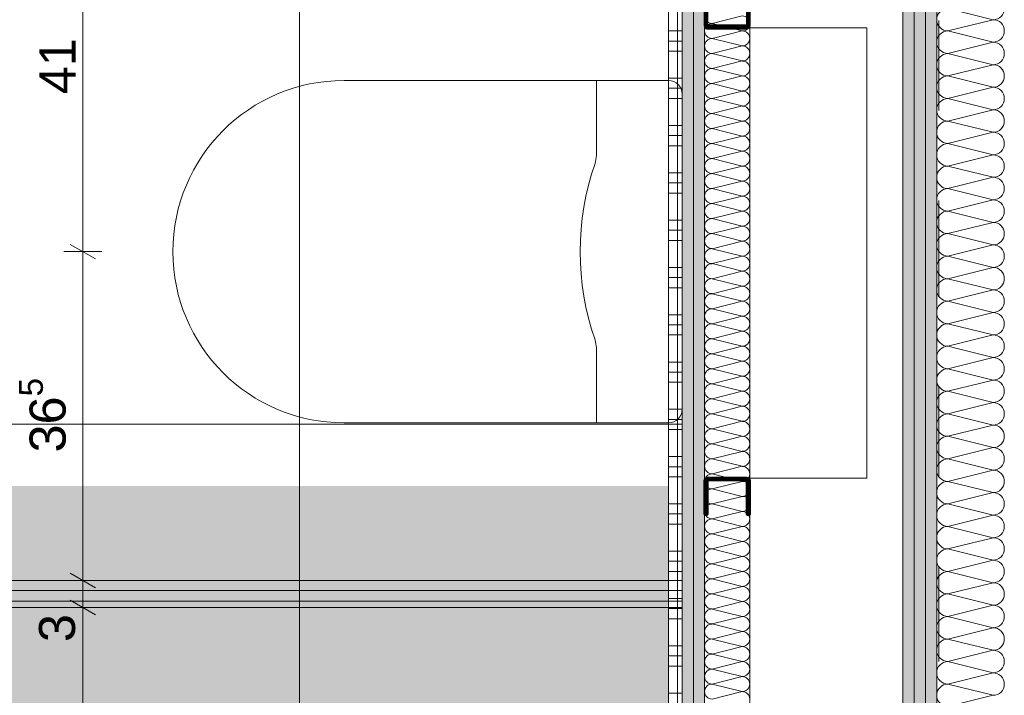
# Model space of a CAD drawing. Header units: metres. Extents: x -3.5 to 65.3, y -10.9 to 16.7.
# Tile 157 of 165: x 46.31 to 47.402, y 3.988 to 4.738. Entities that reach past the tile are written whole.
import ezdxf

# ---------------------------------------------------------------- set-up
doc = ezdxf.new("R2010")
doc.units = ezdxf.units.M
doc.header["$MEASUREMENT"] = 0
doc.linetypes.add('DASHED', pattern=[0.015, 0.007, -0.008])
doc.linetypes.add('Strichlinie doppelt', pattern=[0.218722, 0.105833, -0.042333, 0.028222, -0.042333])
for name, color, linetype in [('102 - Bemaßung_ Beschriftung.Detail_ Ausschnitt', 7, 'Continuous'), ('451 - Universal.Achsen Raster', 7, 'Continuous'), ('605 - Struktur.Wand Innen', 7, 'Continuous'), ('606 - Struktur.Wand Innen Ausbau', 7, 'Continuous'), ('612 - Struktur.Stahlbau', 7, 'Continuous'), ('654 - Abdeckung.Wand Belag', 7, 'Continuous'), ('660 - Unterkonstruktion.Trockenbau', 7, 'Continuous'), ('802 - HKLSE.Sanitär', 7, 'Continuous'), ('Neubau_650 - Abdeckung.Fußboden Aufbau', 7, 'Continuous'), ('Neubau_702 - Einrichtung.Möbel Sanitär', 7, 'Continuous')]:
    doc.layers.add(name, color=color, linetype=linetype)
doc.styles.add('ERSTELLTER_STIL_1', font='txt')
doc.dimstyles.new('ERSTELLTER_STIL__1', dxfattribs={"dimtxt": 0.04, "dimasz": 0.02128, "dimexe": 0.18, "dimexo": 0.0625, "dimgap": 0, "dimtad": 1, "dimzin": 0, "dimdsep": 46, "dimtxsty": 'ERSTELLTER_STIL_1', "dimblk": 'ARROWHEAD_2', "dimblk1": 'ARROWHEAD_2', "dimblk2": 'ARROWHEAD_2', "dimcen": 0.09, "dimse1": 1, "dimse2": 1, "dimclrd": 7, "dimclre": 7, "dimclrt": 7, "dimazin": 0, "dimtfac": 1, "dimtdec": 4, "dimtmove": 0, "dimatfit": 3, "dimfxl": 1, "dimtolj": 1, "dimtzin": 0, "dimarcsym": 0})
doc.dimstyles.new('ERSTELLTER_STIL__3', dxfattribs={"dimtxt": 0.04, "dimasz": 0.02128, "dimexe": 0.18, "dimexo": 0.0625, "dimgap": 0, "dimtad": 1, "dimtih": 1, "dimtoh": 1, "dimzin": 0, "dimdsep": 46, "dimtxsty": 'ERSTELLTER_STIL_1', "dimblk": 'ARROWHEAD_2', "dimblk1": 'ARROWHEAD_2', "dimblk2": 'ARROWHEAD_2', "dimcen": 0.09, "dimse1": 1, "dimse2": 1, "dimclrd": 7, "dimclre": 7, "dimclrt": 7, "dimazin": 0, "dimtfac": 1, "dimtdec": 4, "dimtmove": 0, "dimatfit": 3, "dimfxl": 1, "dimtolj": 1, "dimtzin": 0, "dimarcsym": 0})
pattern_1 = [(45, (0, 0), (-0.0070710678, 0.0070710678), [0, -0.01])]

# ---------------------------------------------------------------- blocks, each defined once
blk = doc.blocks.new('*X49')
at = {"layer": '605 - Struktur.Wand Innen', "color": 7, "linetype": 'Continuous', "lineweight": 5}
for p, q in [((47.34, 4.75), (47.39, 4.7375)), ((47.34, 4.725), (47.39, 4.7375)), ((47.34, 4.725), (47.39, 4.7125)), ((47.34, 4.7), (47.39, 4.7125)), ((47.34, 4.7), (47.39, 4.6875)), ((47.34, 4.675), (47.39, 4.6875)), ((47.34, 4.675), (47.39, 4.6625)), ((47.34, 4.65), (47.39, 4.6625)), ((47.34, 4.65), (47.39, 4.6375)), ((47.34, 4.625), (47.39, 4.6375)), ((47.34, 4.625), (47.39, 4.6125)), ((47.34, 4.6), (47.39, 4.6125)), ((47.34, 4.6), (47.39, 4.5875)), ((47.34, 4.575), (47.39, 4.5875)), ((47.34, 4.575), (47.39, 4.5625)), ((47.34, 4.55), (47.39, 4.5625)), ((47.34, 4.55), (47.39, 4.5375)), ((47.34, 4.525), (47.39, 4.5375)), ((47.34, 4.525), (47.39, 4.5125)), ((47.34, 4.5), (47.39, 4.5125)), ((47.34, 4.5), (47.39, 4.4875)), ((47.34, 4.475), (47.39, 4.4875)), ((47.34, 4.475), (47.39, 4.4625)), ((47.34, 4.45), (47.39, 4.4625)), ((47.34, 4.45), (47.39, 4.4375)), ((47.34, 4.425), (47.39, 4.4375)), ((47.34, 4.425), (47.39, 4.4125)), ((47.34, 4.4), (47.39, 4.4125)), ((47.34, 4.4), (47.39, 4.3875)), ((47.34, 4.375), (47.39, 4.3875)), ((47.34, 4.375), (47.39, 4.3625)), ((47.34, 4.35), (47.39, 4.3625)), ((47.34, 4.35), (47.39, 4.3375)), ((47.34, 4.325), (47.39, 4.3375)), ((47.34, 4.325), (47.39, 4.3125)), ((47.34, 4.3), (47.39, 4.3125)), ((47.34, 4.3), (47.39, 4.2875)), ((47.34, 4.275), (47.39, 4.2875)), ((47.34, 4.275), (47.39, 4.2625)), ((47.34, 4.25), (47.39, 4.2625)), ((47.34, 4.25), (47.39, 4.2375)), ((47.34, 4.225), (47.39, 4.2375)), ((47.34, 4.225), (47.39, 4.2125)), ((47.34, 4.2), (47.39, 4.2125)), ((47.34, 4.2), (47.39, 4.1875)), ((47.34, 4.175), (47.39, 4.1875)), ((47.34, 4.175), (47.39, 4.1625)), ((47.34, 4.15), (47.39, 4.1625)), ((47.34, 4.15), (47.39, 4.1375)), ((47.34, 4.125), (47.39, 4.1375)), ((47.34, 4.125), (47.39, 4.1125)), ((47.34, 4.1), (47.39, 4.1125)), ((47.34, 4.1), (47.39, 4.0875)), ((47.34, 4.075), (47.39, 4.0875)), ((47.34, 4.075), (47.39, 4.0625)), ((47.34, 4.05), (47.39, 4.0625)), ((47.34, 4.05), (47.39, 4.0375)), ((47.34, 4.025), (47.39, 4.0375)), ((47.34, 4.025), (47.39, 4.0125)), ((47.34, 4), (47.39, 4.0125)), ((47.34, 4), (47.39, 3.9875)), ((47.34, 3.975), (47.39, 3.9875))]:
    blk.add_line(p, q, dxfattribs=at)
for centre, start, end in [((47.34, 4.7375), 90, 180), ((47.39, 4.75), 270, 0), ((47.34, 4.7375), 180, 270), ((47.39, 4.725), 0, 90), ((47.34, 4.7125), 90, 180), ((47.39, 4.725), 270, 0), ((47.34, 4.7125), 180, 270), ((47.39, 4.7), 0, 90), ((47.34, 4.6875), 90, 180), ((47.39, 4.7), 270, 0), ((47.34, 4.6875), 180, 270), ((47.39, 4.675), 0, 90), ((47.34, 4.6625), 90, 180), ((47.39, 4.675), 270, 0), ((47.34, 4.6625), 180, 270), ((47.39, 4.65), 0, 90), ((47.34, 4.6375), 90, 180), ((47.39, 4.65), 270, 0), ((47.34, 4.6375), 180, 270), ((47.39, 4.625), 0, 90), ((47.34, 4.6125), 90, 180), ((47.39, 4.625), 270, 0), ((47.34, 4.6125), 180, 270), ((47.39, 4.6), 0, 90), ((47.34, 4.5875), 90, 180), ((47.39, 4.6), 270, 0), ((47.34, 4.5875), 180, 270), ((47.39, 4.575), 0, 90), ((47.34, 4.5625), 90, 180), ((47.39, 4.575), 270, 0), ((47.34, 4.5625), 180, 270), ((47.39, 4.55), 0, 90), ((47.34, 4.5375), 90, 180), ((47.39, 4.55), 270, 0), ((47.34, 4.5375), 180, 270), ((47.39, 4.525), 0, 90), ((47.34, 4.5125), 90, 180), ((47.39, 4.525), 270, 0), ((47.34, 4.5125), 180, 270), ((47.39, 4.5), 0, 90), ((47.34, 4.4875), 90, 180), ((47.39, 4.5), 270, 0), ((47.34, 4.4875), 180, 270), ((47.39, 4.475), 0, 90), ((47.34, 4.4625), 90, 180), ((47.39, 4.475), 270, 0), ((47.34, 4.4625), 180, 270), ((47.39, 4.45), 0, 90), ((47.34, 4.4375), 90, 180), ((47.39, 4.45), 270, 0), ((47.34, 4.4375), 180, 270), ((47.39, 4.425), 0, 90), ((47.34, 4.4125), 90, 180), ((47.39, 4.425), 270, 0), ((47.34, 4.4125), 180, 270), ((47.39, 4.4), 0, 90), ((47.34, 4.3875), 90, 180), ((47.39, 4.4), 270, 0), ((47.34, 4.3875), 180, 270), ((47.39, 4.375), 0, 90), ((47.34, 4.3625), 90, 180), ((47.39, 4.375), 270, 0), ((47.34, 4.3625), 180, 270), ((47.39, 4.35), 0, 90), ((47.34, 4.3375), 90, 180), ((47.39, 4.35), 270, 0), ((47.34, 4.3375), 180, 270), ((47.39, 4.325), 0, 90), ((47.34, 4.3125), 90, 180), ((47.39, 4.325), 270, 0), ((47.34, 4.3125), 180, 270), ((47.39, 4.3), 0, 90), ((47.34, 4.2875), 90, 180), ((47.39, 4.3), 270, 0), ((47.34, 4.2875), 180, 270), ((47.39, 4.275), 0, 90), ((47.34, 4.2625), 90, 180), ((47.39, 4.275), 270, 0), ((47.34, 4.2625), 180, 270), ((47.39, 4.25), 0, 90), ((47.34, 4.2375), 90, 180), ((47.39, 4.25), 270, 0), ((47.34, 4.2375), 180, 270), ((47.39, 4.225), 0, 90), ((47.34, 4.2125), 90, 180), ((47.39, 4.225), 270, 0), ((47.34, 4.2125), 180, 270), ((47.39, 4.2), 0, 90), ((47.34, 4.1875), 90, 180), ((47.39, 4.2), 270, 0), ((47.34, 4.1875), 180, 270), ((47.39, 4.175), 0, 90), ((47.34, 4.1625), 90, 180), ((47.39, 4.175), 270, 0), ((47.34, 4.1625), 180, 270), ((47.39, 4.15), 0, 90), ((47.34, 4.1375), 90, 180), ((47.39, 4.15), 270, 0), ((47.34, 4.1375), 180, 270), ((47.39, 4.125), 0, 90), ((47.34, 4.1125), 90, 180), ((47.39, 4.125), 270, 0), ((47.34, 4.1125), 180, 270), ((47.39, 4.1), 0, 90), ((47.34, 4.0875), 90, 180), ((47.39, 4.1), 270, 0), ((47.34, 4.0875), 180, 270), ((47.39, 4.075), 0, 90), ((47.34, 4.0625), 90, 180), ((47.39, 4.075), 270, 0), ((47.34, 4.0625), 180, 270), ((47.39, 4.05), 0, 90), ((47.34, 4.0375), 90, 180), ((47.39, 4.05), 270, 0), ((47.34, 4.0375), 180, 270), ((47.39, 4.025), 0, 90), ((47.34, 4.0125), 90, 180), ((47.39, 4.025), 270, 0), ((47.34, 4.0125), 180, 270), ((47.39, 4), 0, 90), ((47.34, 3.9875), 90, 180), ((47.39, 4), 270, 0), ((47.34, 3.9875), 180, 270)]:
    blk.add_arc(centre, 0.0125, start, end, dxfattribs=at)
blk = doc.blocks.new('*X64')
at = {"layer": '606 - Struktur.Wand Innen Ausbau', "color": 7, "linetype": 'Continuous', "lineweight": 5}
for p, q in [((47.0783, 4.7333), (47.1117, 4.7417)), ((47.0783, 4.7333), (47.1117, 4.725)), ((47.0783, 4.7167), (47.1117, 4.725)), ((47.0783, 4.7167), (47.1117, 4.7083)), ((47.0783, 4.7), (47.1117, 4.7083)), ((47.0783, 4.7), (47.1117, 4.6917)), ((47.0783, 4.6833), (47.1117, 4.6917)), ((47.0783, 4.6833), (47.1117, 4.675)), ((47.0783, 4.6667), (47.1117, 4.675)), ((47.0783, 4.6667), (47.1117, 4.6583)), ((47.0783, 4.65), (47.1117, 4.6583)), ((47.0783, 4.65), (47.1117, 4.6417)), ((47.0783, 4.6333), (47.1117, 4.6417)), ((47.0783, 4.6333), (47.1117, 4.625)), ((47.0783, 4.6167), (47.1117, 4.625)), ((47.0783, 4.6167), (47.1117, 4.6083)), ((47.0783, 4.6), (47.1117, 4.6083)), ((47.0783, 4.6), (47.1117, 4.5917)), ((47.0783, 4.5833), (47.1117, 4.5917)), ((47.0783, 4.5833), (47.1117, 4.575)), ((47.0783, 4.5667), (47.1117, 4.575)), ((47.0783, 4.5667), (47.1117, 4.5583)), ((47.0783, 4.55), (47.1117, 4.5583)), ((47.0783, 4.55), (47.1117, 4.5417)), ((47.0783, 4.5333), (47.1117, 4.5417)), ((47.0783, 4.5333), (47.1117, 4.525)), ((47.0783, 4.5167), (47.1117, 4.525)), ((47.0783, 4.5167), (47.1117, 4.5083)), ((47.0783, 4.5), (47.1117, 4.5083)), ((47.0783, 4.5), (47.1117, 4.4917)), ((47.0783, 4.4833), (47.1117, 4.4917)), ((47.0783, 4.4833), (47.1117, 4.475)), ((47.0783, 4.4667), (47.1117, 4.475)), ((47.0783, 4.4667), (47.1117, 4.4583)), ((47.0783, 4.45), (47.1117, 4.4583)), ((47.0783, 4.45), (47.1117, 4.4417)), ((47.0783, 4.4333), (47.1117, 4.4417)), ((47.0783, 4.4333), (47.1117, 4.425)), ((47.0783, 4.4167), (47.1117, 4.425)), ((47.0783, 4.4167), (47.1117, 4.4083)), ((47.0783, 4.4), (47.1117, 4.4083)), ((47.0783, 4.4), (47.1117, 4.3917)), ((47.0783, 4.3833), (47.1117, 4.3917)), ((47.0783, 4.3833), (47.1117, 4.375)), ((47.0783, 4.3667), (47.1117, 4.375)), ((47.0783, 4.3667), (47.1117, 4.3583)), ((47.0783, 4.35), (47.1117, 4.3583)), ((47.0783, 4.35), (47.1117, 4.3417)), ((47.0783, 4.3333), (47.1117, 4.3417)), ((47.0783, 4.3333), (47.1117, 4.325)), ((47.0783, 4.3167), (47.1117, 4.325)), ((47.0783, 4.3167), (47.1117, 4.3083)), ((47.0783, 4.3), (47.1117, 4.3083)), ((47.0783, 4.3), (47.1117, 4.2917)), ((47.0783, 4.2833), (47.1117, 4.2917)), ((47.0783, 4.2833), (47.1117, 4.275)), ((47.0783, 4.2667), (47.1117, 4.275)), ((47.0783, 4.2667), (47.1117, 4.2583)), ((47.0783, 4.25), (47.1117, 4.2583)), ((47.0783, 4.25), (47.1117, 4.2417)), ((47.0783, 4.2333), (47.1117, 4.2417)), ((47.0783, 4.2333), (47.1117, 4.225)), ((47.0783, 4.2167), (47.1117, 4.225)), ((47.0783, 4.2167), (47.1117, 4.2083)), ((47.0783, 4.2), (47.1117, 4.2083)), ((47.0783, 4.2), (47.1117, 4.1917)), ((47.0783, 4.1833), (47.1117, 4.1917)), ((47.0783, 4.1833), (47.1117, 4.175)), ((47.0783, 4.1667), (47.1117, 4.175)), ((47.0783, 4.1667), (47.1117, 4.1583)), ((47.0783, 4.15), (47.1117, 4.1583)), ((47.0783, 4.15), (47.1117, 4.1417)), ((47.0783, 4.1333), (47.1117, 4.1417)), ((47.0783, 4.1333), (47.1117, 4.125)), ((47.0783, 4.1167), (47.1117, 4.125)), ((47.0783, 4.1167), (47.1117, 4.1083)), ((47.0783, 4.1), (47.1117, 4.1083)), ((47.0783, 4.1), (47.1117, 4.0917)), ((47.0783, 4.0833), (47.1117, 4.0917)), ((47.0783, 4.0833), (47.1117, 4.075)), ((47.0783, 4.0667), (47.1117, 4.075)), ((47.0783, 4.0667), (47.1117, 4.0583)), ((47.0783, 4.05), (47.1117, 4.0583)), ((47.0783, 4.05), (47.1117, 4.0417)), ((47.0783, 4.0333), (47.1117, 4.0417)), ((47.0783, 4.0333), (47.1117, 4.025)), ((47.0783, 4.0167), (47.1117, 4.025)), ((47.0783, 4.0167), (47.1117, 4.0083)), ((47.0783, 4), (47.1117, 4.0083)), ((47.0783, 4), (47.1117, 3.9917)), ((47.0783, 3.9833), (47.1117, 3.9917))]:
    blk.add_line(p, q, dxfattribs=at)
for centre, start, end in [((47.0783, 4.7417), 180, 270), ((47.1117, 4.7333), 0, 90), ((47.0783, 4.725), 90, 180), ((47.1117, 4.7333), 270, 0), ((47.0783, 4.725), 180, 270), ((47.1117, 4.7167), 0, 90), ((47.0783, 4.7083), 90, 180), ((47.1117, 4.7167), 270, 0), ((47.0783, 4.7083), 180, 270), ((47.0783, 4.6917), 90, 180), ((47.1117, 4.7), 0, 90), ((47.1117, 4.7), 270, 0), ((47.0783, 4.6917), 180, 270), ((47.1117, 4.6833), 0, 90), ((47.0783, 4.675), 90, 180), ((47.1117, 4.6833), 270, 0), ((47.0783, 4.675), 180, 270), ((47.0783, 4.6583), 90, 180), ((47.1117, 4.6667), 0, 90), ((47.1117, 4.6667), 270, 0), ((47.0783, 4.6583), 180, 270), ((47.1117, 4.65), 0, 90), ((47.0783, 4.6417), 90, 180), ((47.1117, 4.65), 270, 0), ((47.0783, 4.6417), 180, 270), ((47.0783, 4.625), 90, 180), ((47.1117, 4.6333), 0, 90), ((47.1117, 4.6333), 270, 0), ((47.0783, 4.625), 180, 270), ((47.1117, 4.6167), 0, 90), ((47.0783, 4.6083), 90, 180), ((47.1117, 4.6167), 270, 0), ((47.0783, 4.6083), 180, 270), ((47.0783, 4.5917), 90, 180), ((47.1117, 4.6), 0, 90), ((47.1117, 4.6), 270, 0), ((47.0783, 4.5917), 180, 270), ((47.1117, 4.5833), 0, 90), ((47.0783, 4.575), 90, 180), ((47.1117, 4.5833), 270, 0), ((47.0783, 4.575), 180, 270), ((47.0783, 4.5583), 90, 180), ((47.1117, 4.5667), 0, 90), ((47.1117, 4.5667), 270, 0), ((47.0783, 4.5583), 180, 270), ((47.1117, 4.55), 0, 90), ((47.0783, 4.5417), 90, 180), ((47.1117, 4.55), 270, 0), ((47.0783, 4.5417), 180, 270), ((47.1117, 4.5333), 0, 90), ((47.0783, 4.525), 90, 180), ((47.0783, 4.525), 180, 270), ((47.1117, 4.5333), 270, 0), ((47.1117, 4.5167), 0, 90), ((47.0783, 4.5083), 90, 180), ((47.1117, 4.5167), 270, 0), ((47.0783, 4.5083), 180, 270), ((47.1117, 4.5), 0, 90), ((47.0783, 4.4917), 90, 180), ((47.0783, 4.4917), 180, 270), ((47.1117, 4.5), 270, 0), ((47.1117, 4.4833), 0, 90), ((47.0783, 4.475), 90, 180), ((47.1117, 4.4833), 270, 0), ((47.0783, 4.475), 180, 270), ((47.1117, 4.4667), 0, 90), ((47.0783, 4.4583), 90, 180), ((47.0783, 4.4583), 180, 270), ((47.1117, 4.4667), 270, 0), ((47.1117, 4.45), 0, 90), ((47.0783, 4.4417), 90, 180), ((47.1117, 4.45), 270, 0), ((47.0783, 4.4417), 180, 270), ((47.1117, 4.4333), 0, 90), ((47.0783, 4.425), 90, 180), ((47.0783, 4.425), 180, 270), ((47.1117, 4.4333), 270, 0), ((47.1117, 4.4167), 0, 90), ((47.0783, 4.4083), 90, 180), ((47.1117, 4.4167), 270, 0), ((47.0783, 4.4083), 180, 270), ((47.1117, 4.4), 0, 90), ((47.0783, 4.3917), 90, 180), ((47.0783, 4.3917), 180, 270), ((47.1117, 4.4), 270, 0), ((47.1117, 4.3833), 0, 90), ((47.0783, 4.375), 90, 180), ((47.1117, 4.3833), 270, 0), ((47.0783, 4.375), 180, 270), ((47.1117, 4.3667), 0, 90), ((47.0783, 4.3583), 90, 180), ((47.1117, 4.3667), 270, 0), ((47.0783, 4.3583), 180, 270), ((47.0783, 4.3417), 90, 180), ((47.1117, 4.35), 0, 90), ((47.1117, 4.35), 270, 0), ((47.0783, 4.3417), 180, 270), ((47.1117, 4.3333), 0, 90), ((47.0783, 4.325), 90, 180), ((47.1117, 4.3333), 270, 0), ((47.0783, 4.325), 180, 270), ((47.0783, 4.3083), 90, 180), ((47.1117, 4.3167), 0, 90), ((47.1117, 4.3167), 270, 0), ((47.0783, 4.3083), 180, 270), ((47.1117, 4.3), 0, 90), ((47.0783, 4.2917), 90, 180), ((47.1117, 4.3), 270, 0), ((47.0783, 4.2917), 180, 270), ((47.0783, 4.275), 90, 180), ((47.1117, 4.2833), 0, 90), ((47.1117, 4.2833), 270, 0), ((47.0783, 4.275), 180, 270), ((47.1117, 4.2667), 0, 90), ((47.0783, 4.2583), 90, 180), ((47.1117, 4.2667), 270, 0), ((47.0783, 4.2583), 180, 270), ((47.0783, 4.2417), 90, 180), ((47.1117, 4.25), 0, 90), ((47.1117, 4.25), 270, 0), ((47.0783, 4.2417), 180, 270), ((47.1117, 4.2333), 0, 90), ((47.0783, 4.225), 90, 180), ((47.1117, 4.2333), 270, 0), ((47.0783, 4.225), 180, 270), ((47.1117, 4.2167), 0, 90), ((47.0783, 4.2083), 90, 180), ((47.0783, 4.2083), 180, 270), ((47.1117, 4.2167), 270, 0), ((47.1117, 4.2), 0, 90), ((47.0783, 4.1917), 90, 180), ((47.1117, 4.2), 270, 0), ((47.0783, 4.1917), 180, 270), ((47.1117, 4.1833), 0, 90), ((47.0783, 4.175), 90, 180), ((47.0783, 4.175), 180, 270), ((47.1117, 4.1833), 270, 0), ((47.1117, 4.1667), 0, 90), ((47.0783, 4.1583), 90, 180), ((47.1117, 4.1667), 270, 0), ((47.0783, 4.1583), 180, 270), ((47.1117, 4.15), 0, 90), ((47.0783, 4.1417), 90, 180), ((47.0783, 4.1417), 180, 270), ((47.1117, 4.15), 270, 0), ((47.1117, 4.1333), 0, 90), ((47.0783, 4.125), 90, 180), ((47.1117, 4.1333), 270, 0), ((47.0783, 4.125), 180, 270), ((47.1117, 4.1167), 0, 90), ((47.0783, 4.1083), 90, 180), ((47.0783, 4.1083), 180, 270), ((47.1117, 4.1167), 270, 0), ((47.1117, 4.1), 0, 90), ((47.0783, 4.0917), 90, 180), ((47.1117, 4.1), 270, 0), ((47.0783, 4.0917), 180, 270), ((47.1117, 4.0833), 0, 90), ((47.0783, 4.075), 90, 180), ((47.0783, 4.075), 180, 270), ((47.1117, 4.0833), 270, 0), ((47.1117, 4.0667), 0, 90), ((47.0783, 4.0583), 90, 180), ((47.1117, 4.0667), 270, 0), ((47.0783, 4.0583), 180, 270), ((47.1117, 4.05), 0, 90), ((47.0783, 4.0417), 90, 180), ((47.1117, 4.05), 270, 0), ((47.0783, 4.0417), 180, 270), ((47.0783, 4.025), 90, 180), ((47.1117, 4.0333), 0, 90), ((47.1117, 4.0333), 270, 0), ((47.0783, 4.025), 180, 270), ((47.1117, 4.0167), 0, 90), ((47.0783, 4.0083), 90, 180), ((47.1117, 4.0167), 270, 0), ((47.0783, 4.0083), 180, 270), ((47.0783, 3.9917), 90, 180), ((47.1117, 4), 0, 90), ((47.1117, 4), 270, 0), ((47.0783, 3.9917), 180, 270), ((47.1117, 3.9833), 0, 90)]:
    blk.add_arc(centre, 0.00833, start, end, dxfattribs=at)
blk = doc.blocks.new('*X116')
at = {"layer": '654 - Abdeckung.Wand Belag', "color": 7, "linetype": 'Continuous', "lineweight": 5}
for p, q in [((47.04, 4.7775), (47.04, 4.725)), ((47.03, 4.725), (47.04, 4.725)), ((47.04, 4.725), (47.045, 4.725)), ((47.04, 4.725), (47.04, 4.6725)), ((47.03, 4.7138), (47.04, 4.7138)), ((47.04, 4.7138), (47.045, 4.7138)), ((47.03, 4.7025), (47.04, 4.7025)), ((47.04, 4.7025), (47.045, 4.7025)), ((47.03, 4.6725), (47.04, 4.6725)), ((47.04, 4.6725), (47.045, 4.6725)), ((47.04, 4.6725), (47.04, 4.62)), ((47.03, 4.6613), (47.04, 4.6613)), ((47.04, 4.6613), (47.045, 4.6613)), ((47.03, 4.65), (47.04, 4.65)), ((47.04, 4.65), (47.045, 4.65)), ((47.03, 4.62), (47.04, 4.62)), ((47.04, 4.62), (47.045, 4.62)), ((47.04, 4.62), (47.04, 4.5675)), ((47.03, 4.6088), (47.04, 4.6088)), ((47.04, 4.6088), (47.045, 4.6088)), ((47.03, 4.5975), (47.04, 4.5975)), ((47.04, 4.5975), (47.045, 4.5975)), ((47.03, 4.5675), (47.04, 4.5675)), ((47.04, 4.5675), (47.045, 4.5675)), ((47.04, 4.5675), (47.04, 4.515)), ((47.03, 4.5563), (47.04, 4.5563)), ((47.04, 4.5563), (47.045, 4.5563)), ((47.03, 4.545), (47.04, 4.545)), ((47.04, 4.545), (47.045, 4.545)), ((47.03, 4.515), (47.04, 4.515)), ((47.04, 4.515), (47.045, 4.515)), ((47.04, 4.515), (47.04, 4.4625)), ((47.03, 4.5038), (47.04, 4.5038)), ((47.04, 4.5038), (47.045, 4.5038)), ((47.03, 4.4925), (47.04, 4.4925)), ((47.04, 4.4925), (47.045, 4.4925)), ((47.03, 4.4625), (47.04, 4.4625)), ((47.04, 4.4625), (47.045, 4.4625)), ((47.04, 4.4625), (47.04, 4.41)), ((47.03, 4.4513), (47.04, 4.4513)), ((47.04, 4.4513), (47.045, 4.4513)), ((47.03, 4.44), (47.04, 4.44)), ((47.04, 4.44), (47.045, 4.44)), ((47.03, 4.41), (47.04, 4.41)), ((47.04, 4.41), (47.045, 4.41)), ((47.04, 4.41), (47.04, 4.3575)), ((47.03, 4.3988), (47.04, 4.3988)), ((47.04, 4.3988), (47.045, 4.3988)), ((47.03, 4.3875), (47.04, 4.3875)), ((47.04, 4.3875), (47.045, 4.3875)), ((47.03, 4.3575), (47.04, 4.3575)), ((47.04, 4.3575), (47.045, 4.3575)), ((47.04, 4.3575), (47.04, 4.305)), ((47.03, 4.3463), (47.04, 4.3463)), ((47.04, 4.3463), (47.045, 4.3463)), ((47.03, 4.335), (47.04, 4.335)), ((47.04, 4.335), (47.045, 4.335)), ((47.03, 4.305), (47.04, 4.305)), ((47.04, 4.305), (47.045, 4.305)), ((47.04, 4.305), (47.04, 4.2525)), ((47.03, 4.2938), (47.04, 4.2938)), ((47.04, 4.2938), (47.045, 4.2938)), ((47.03, 4.2825), (47.04, 4.2825)), ((47.04, 4.2825), (47.045, 4.2825)), ((47.03, 4.2525), (47.04, 4.2525)), ((47.04, 4.2525), (47.045, 4.2525)), ((47.04, 4.2525), (47.04, 4.2)), ((47.03, 4.2413), (47.04, 4.2413)), ((47.04, 4.2413), (47.045, 4.2413)), ((47.03, 4.23), (47.04, 4.23)), ((47.04, 4.23), (47.045, 4.23)), ((47.03, 4.2), (47.04, 4.2)), ((47.04, 4.2), (47.045, 4.2)), ((47.04, 4.2), (47.04, 4.1475)), ((47.03, 4.1888), (47.04, 4.1888)), ((47.04, 4.1888), (47.045, 4.1888)), ((47.03, 4.1775), (47.04, 4.1775)), ((47.04, 4.1775), (47.045, 4.1775)), ((47.03, 4.1475), (47.04, 4.1475)), ((47.04, 4.1475), (47.045, 4.1475)), ((47.04, 4.1475), (47.04, 4.095)), ((47.03, 4.1363), (47.04, 4.1363)), ((47.04, 4.1363), (47.045, 4.1363)), ((47.03, 4.125), (47.04, 4.125)), ((47.04, 4.125), (47.045, 4.125)), ((47.03, 4.095), (47.04, 4.095)), ((47.04, 4.095), (47.045, 4.095)), ((47.04, 4.095), (47.04, 4.0425)), ((47.03, 4.0838), (47.04, 4.0838)), ((47.04, 4.0838), (47.045, 4.0838)), ((47.03, 4.0725), (47.04, 4.0725)), ((47.04, 4.0725), (47.045, 4.0725)), ((47.03, 4.0425), (47.04, 4.0425)), ((47.04, 4.0425), (47.045, 4.0425)), ((47.04, 4.0425), (47.04, 3.99)), ((47.03, 4.0313), (47.04, 4.0313)), ((47.04, 4.0313), (47.045, 4.0313)), ((47.03, 4.02), (47.04, 4.02)), ((47.04, 4.02), (47.045, 4.02)), ((47.03, 3.99), (47.04, 3.99)), ((47.04, 3.99), (47.045, 3.99)), ((47.04, 3.99), (47.04, 3.9375))]:
    blk.add_line(p, q, dxfattribs=at)
blk = doc.blocks.new('*D235')
at = {"layer": '102 - Bemaßung_ Beschriftung.Detail_ Ausschnitt', "color": 7, "linetype": 'Continuous', "lineweight": 5}
for p, q in [((47.045, 6.454), (47.045, 6.496)), ((47.12, 6.454), (47.12, 6.496)), ((47.0531, 6.489), (47.0369, 6.461)), ((47.1281, 6.489), (47.1119, 6.461)), ((47.045, 6.475), (47.12, 6.475))]:
    blk.add_line(p, q, dxfattribs=at)
at = {"layer": '102 - Bemaßung_ Beschriftung.Detail_ Ausschnitt', "color": 7, "lineweight": 5, "insert": (47.0573, 6.4826), "char_height": 0.04, "attachment_point": 7, "style": 'ERSTELLTER_STIL_1'}
blk.add_mtext('\\A1;{\\pql;\\fArial|b0|i0|c0|p38;7\\fArial|b0|i0|c0|p38;\\A1{\\H.66x;\\S5^  ;}}', dxfattribs=at)
blk = doc.blocks.new('ARROWHEAD_2')
at = {"color": 0, "linetype": 'Continuous', "lineweight": 0}
for p, q in [((-0.378, -0.655), (0.378, 0.655)), ((0, 0), (-1, 0))]:
    blk.add_line(p, q, dxfattribs=at)
blk = doc.blocks.new('*D236')
at = {"layer": '102 - Bemaßung_ Beschriftung.Detail_ Ausschnitt', "color": 7, "linetype": 'Continuous', "lineweight": 5}
for p, q in [((47.12, 6.454), (47.12, 6.496)), ((47.29, 6.454), (47.29, 6.496)), ((47.1281, 6.489), (47.1119, 6.461)), ((47.2981, 6.489), (47.2819, 6.461)), ((47.12, 6.475), (47.29, 6.475))]:
    blk.add_line(p, q, dxfattribs=at)
at = {"layer": '102 - Bemaßung_ Beschriftung.Detail_ Ausschnitt', "color": 7, "lineweight": 5, "insert": (47.1746, 6.483), "char_height": 0.04, "attachment_point": 7, "style": 'ERSTELLTER_STIL_1'}
blk.add_mtext('\\A1;{\\pql;\\fArial|b0|i0|c0|p38;17}', dxfattribs=at)
blk = doc.blocks.new('*D324')
at = {"layer": '102 - Bemaßung_ Beschriftung.Detail_ Ausschnitt', "color": 7, "linetype": 'Continuous', "lineweight": 5}
for p, q in [((46.366, 4.0931), (46.394, 4.0769)), ((46.401, 4.085), (46.359, 4.085)), ((46.38, 3.635), (46.38, 4.085)), ((46.366, 3.6431), (46.394, 3.6269)), ((46.401, 3.635), (46.359, 3.635))]:
    blk.add_line(p, q, dxfattribs=at)
at = {"layer": '102 - Bemaßung_ Beschriftung.Detail_ Ausschnitt', "color": 7, "lineweight": 5, "char_height": 0.04, "attachment_point": 7, "rotation": 90, "style": 'ERSTELLTER_STIL_1'}
for s, insert in [('\\A1;{\\pql;\\fArial|b0|i0|c0|p38;3}', (46.372, 4.0466)), ('\\A1;{\\pql;\\fArial|b0|i0|c0|p38;45}', (46.372, 3.8145))]:
    blk.add_mtext(s, dxfattribs=dict(at, insert=insert))
blk = doc.blocks.new('*D325')
at = {"layer": '102 - Bemaßung_ Beschriftung.Detail_ Ausschnitt', "color": 7, "linetype": 'Continuous', "lineweight": 5}
for p, q in [((46.366, 4.1231), (46.394, 4.1069)), ((46.401, 4.115), (46.359, 4.115)), ((46.38, 4.085), (46.38, 4.115)), ((46.366, 4.0931), (46.394, 4.0769)), ((46.401, 4.085), (46.359, 4.085))]:
    blk.add_line(p, q, dxfattribs=at)
blk = doc.blocks.new('*D326')
at = {"layer": '102 - Bemaßung_ Beschriftung.Detail_ Ausschnitt', "color": 7, "linetype": 'Continuous', "lineweight": 5}
for p, q in [((46.401, 4.48), (46.359, 4.48)), ((46.366, 4.4881), (46.394, 4.4719)), ((46.38, 4.115), (46.38, 4.48)), ((46.366, 4.1231), (46.394, 4.1069)), ((46.401, 4.115), (46.359, 4.115))]:
    blk.add_line(p, q, dxfattribs=at)
at = {"layer": '102 - Bemaßung_ Beschriftung.Detail_ Ausschnitt', "color": 7, "lineweight": 5, "insert": (46.3727, 4.2571), "char_height": 0.04, "attachment_point": 7, "rotation": 90, "style": 'ERSTELLTER_STIL_1'}
blk.add_mtext('\\A1;{\\pql;\\fArial|b0|i0|c0|p38;36\\fArial|b0|i0|c0|p38;\\A1{\\H.66x;\\S5^  ;}}', dxfattribs=at)
blk = doc.blocks.new('*D327')
at = {"layer": '102 - Bemaßung_ Beschriftung.Detail_ Ausschnitt', "color": 7, "linetype": 'Continuous', "lineweight": 5}
for p, q in [((46.366, 4.8981), (46.394, 4.8819)), ((46.401, 4.89), (46.359, 4.89)), ((46.38, 4.48), (46.38, 4.89)), ((46.401, 4.48), (46.359, 4.48)), ((46.366, 4.4881), (46.394, 4.4719))]:
    blk.add_line(p, q, dxfattribs=at)
at = {"layer": '102 - Bemaßung_ Beschriftung.Detail_ Ausschnitt', "color": 7, "lineweight": 5, "insert": (46.372, 4.6547), "char_height": 0.04, "attachment_point": 7, "rotation": 90, "style": 'ERSTELLTER_STIL_1'}
blk.add_mtext('\\A1;{\\pql;\\fArial|b0|i0|c0|p38;41}', dxfattribs=at)

msp = doc.modelspace()

# ---------------------------------------------------------------- hatches: boundary and pattern name
at = {"layer": '605 - Struktur.Wand Innen', "linetype": 'Continuous', "lineweight": 0, "true_color": 0x000000}
h = msp.add_hatch(dxfattribs=at)
h.set_pattern_fill('Gips_0001', color=18, style=0, pattern_type=2)
h.set_pattern_definition(pattern_1)
h.paths.add_polyline_path([(47.29, 1.98), (47.3025, 1.98), (47.3025, 5.19), (47.29, 5.19)])
h = msp.add_hatch(dxfattribs=at)
h.set_pattern_fill('Gips_0001', color=18, style=0, pattern_type=2)
h.set_pattern_definition(pattern_1)
h.paths.add_polyline_path([(47.3025, 5.19), (47.3025, 1.98), (47.315, 1.98), (47.315, 5.19)])
h = msp.add_hatch(dxfattribs=at)
h.set_pattern_fill('Gips_0001', color=18, style=0, pattern_type=2)
h.set_pattern_definition(pattern_1)
h.paths.add_polyline_path([(47.315, 5.19), (47.315, 1.98), (47.3275, 1.98), (47.3275, 5.19)])
at = {"layer": '606 - Struktur.Wand Innen Ausbau', "linetype": 'Continuous', "lineweight": 0, "true_color": 0x000000}
h = msp.add_hatch(dxfattribs=at)
h.set_pattern_fill('Gips_0001', color=18, style=0, pattern_type=2)
h.set_pattern_definition(pattern_1)
h.paths.add_polyline_path([(47.0575, 4.9025), (47.0575, 3.235), (47.07, 3.235), (47.07, 4.9025)])
h = msp.add_hatch(dxfattribs=at)
h.set_pattern_fill('Gips_0001', color=18, style=0, pattern_type=2)
h.set_pattern_definition(pattern_1)
h.paths.add_polyline_path([(47.045, 4.89), (47.045, 3.235), (47.0575, 3.235), (47.0575, 4.89)])
at = {"layer": '612 - Struktur.Stahlbau', "linetype": 'Continuous', "lineweight": 0, "true_color": 0x006a00}
msp.add_hatch(color=96, dxfattribs=at).paths.add_polyline_path([(40.1993, 4.22), (47.03, 4.22), (47.03, 3.72), (40.1993, 3.72)])
at = {"layer": 'Neubau_650 - Abdeckung.Fußboden Aufbau', "linetype": 'Continuous', "lineweight": 13, "true_color": 0xafafaf}
h = msp.add_hatch(dxfattribs=at)
h.set_pattern_fill('Raster_60x60_Fuge_2mm_0001', color=253, style=0, pattern_type=2)
h.set_pattern_definition([(360, (44.814, 4.89), (4e-09, 0.602), []), (90, (44.814, 4.89), (-0.602, 4e-09), [])])
h.paths.add_polyline_path([(45.4202, 5.76), (44.39, 5.76), (44.39, 3.235), (47.045, 3.235), (47.045, 4.89), (46.62, 4.89), (46.62, 5.19), (45.4202, 5.19)])
at = {"layer": 'Neubau_702 - Einrichtung.Möbel Sanitär', "linetype": 'Continuous', "lineweight": 0, "true_color": 0x000000}
h = msp.add_hatch(dxfattribs=at)
h.set_pattern_fill('Holz__Sperrholz_1_0001', color=18, style=0, pattern_type=2)
h.set_pattern_definition([(0, (0, 0), (0, 0.0120000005), [])])
h.paths.add_polyline_path([(47.045, 4.115), (45.545, 4.115), (45.545, 4.085), (47.045, 4.085)])

# ---------------------------------------------------------------- linework, layer by layer
at = {"layer": '451 - Universal.Achsen Raster', "color": 160, "linetype": 'Strichlinie doppelt', "lineweight": 9, "true_color": 0x3232ff}
msp.add_line((47.33, -10.585), (47.33, 16.355), dxfattribs=at)
at = {"layer": '605 - Struktur.Wand Innen', "color": 7, "linetype": 'Continuous', "lineweight": 5}
for p, q in [((47.3025, 5.19), (47.3025, 1.98)), ((47.315, 5.19), (47.315, 1.98)), ((47.3275, 5.19), (47.3275, 1.98))]:
    msp.add_line(p, q, dxfattribs=at)
at = {"layer": '605 - Struktur.Wand Innen', "color": 7, "linetype": 'Continuous', "lineweight": 5, "flags": 128}
msp.add_lwpolyline([(47.29, 5.19), (47.29, 3.235)], dxfattribs=at)
at = {"layer": '606 - Struktur.Wand Innen Ausbau', "color": 7, "linetype": 'Continuous', "lineweight": 5}
for p, q in [((47.0575, 4.9025), (47.0575, 3.235)), ((47.07, 4.9025), (47.07, 3.235))]:
    msp.add_line(p, q, dxfattribs=at)
at = {"layer": '606 - Struktur.Wand Innen Ausbau', "color": 7, "linetype": 'Continuous', "lineweight": 5, "flags": 128}
for points in [[(47.12, 3.235), (47.12, 4.915)], [(47.045, 4.89), (47.045, 3.235)]]:
    msp.add_lwpolyline(points, dxfattribs=at)
at = {"layer": '654 - Abdeckung.Wand Belag', "color": 7, "linetype": 'Continuous', "lineweight": 5, "flags": 128}
for points in [[(47.045, 3.235), (47.045, 4.89)], [(47.03, 4.875), (47.03, 3.25)]]:
    msp.add_lwpolyline(points, dxfattribs=at)
at = {"layer": '660 - Unterkonstruktion.Trockenbau', "color": 7, "linetype": 'Continuous', "lineweight": 70, "flags": 128}
for points in [[(47.0706, 4.7684), (47.0706, 4.7312, 0.414214), (47.0733, 4.7284), (47.1166, 4.7284, 0.414214), (47.1194, 4.7312), (47.1194, 4.7684), (47.1176, 4.7684), (47.1176, 4.7312, -0.414214), (47.1166, 4.7302), (47.0733, 4.7302, -0.414214), (47.0723, 4.7312), (47.0723, 4.7684)], [(47.0706, 4.1884), (47.0706, 4.2257, -0.414214), (47.0733, 4.2284), (47.1166, 4.2284, -0.414214), (47.1194, 4.2257), (47.1194, 4.1884), (47.1176, 4.1884), (47.1176, 4.2257, 0.414214), (47.1166, 4.2267), (47.0733, 4.2267, 0.414214), (47.0723, 4.2257), (47.0723, 4.1884)]]:
    msp.add_lwpolyline(points, format="xyb", close=True, dxfattribs=at)
at = {"layer": '802 - HKLSE.Sanitär', "color": 7, "linetype": 'Continuous', "lineweight": 9}
for p, q in [((47.07, 4.7284), (47.07, 4.2284)), ((47.25, 4.7284), (47.07, 4.7284)), ((47.25, 4.7284), (47.25, 4.2284)), ((47.25, 4.2284), (47.07, 4.2284))]:
    msp.add_line(p, q, dxfattribs=at)
at = {"layer": '802 - HKLSE.Sanitär', "color": 7, "linetype": 'DASHED', "lineweight": 9, "flags": 128}
for points in [[(47.07, 4.7284), (47.25, 4.7284)], [(47.07, 4.2284), (47.07, 4.7284)], [(47.25, 4.7284), (47.25, 4.2284)], [(47.25, 4.2284), (47.07, 4.2284)]]:
    msp.add_lwpolyline(points, dxfattribs=at)
at = {"layer": 'Neubau_650 - Abdeckung.Fußboden Aufbau', "color": 1, "linetype": 'Continuous', "lineweight": 13, "flags": 128}
msp.add_lwpolyline([(44.39, 3.235), (47.045, 3.235), (47.045, 4.89), (46.62, 4.89), (46.62, 5.19), (45.4202, 5.19), (45.4202, 5.76)], dxfattribs=at)
at = {"layer": 'Neubau_702 - Einrichtung.Möbel Sanitär', "color": 1, "linetype": 'Continuous', "lineweight": 9}
for p, q in [((46.95, 4.67), (46.95, 4.5866)), ((46.95, 4.5866), (46.9485, 4.5778)), ((46.95, 4.3734), (46.9485, 4.3822)), ((46.95, 4.29), (46.95, 4.3734))]:
    msp.add_line(p, q, dxfattribs=at)
at = {"layer": 'Neubau_702 - Einrichtung.Möbel Sanitär', "color": 1, "linetype": 'Continuous', "lineweight": 9, "flags": 128}
msp.add_lwpolyline([(46.95, 4.67), (46.67, 4.67, 1), (46.67, 4.29), (46.95, 4.29), (47.03, 4.29, 0.414214), (47.045, 4.305), (47.045, 4.655, 0.414214), (47.03, 4.67)], format="xyb", close=True, dxfattribs=at)
at = {"layer": 'Neubau_702 - Einrichtung.Möbel Sanitär', "color": 1, "linetype": 'Continuous', "lineweight": 18, "flags": 128}
for points in [[(47.045, 4.115), (45.545, 4.115)], [(47.045, 4.085), (47.045, 4.115)], [(45.545, 4.085), (47.045, 4.085)]]:
    msp.add_lwpolyline(points, dxfattribs=at)
at = {"layer": 'Neubau_702 - Einrichtung.Möbel Sanitär', "color": 1, "linetype": 'Continuous', "lineweight": 9}
msp.add_arc((47.2296, 4.48), 0.2977, 160.8176, 199.1824, dxfattribs=at)

# ---------------------------------------------------------------- block references
at = {"layer": '605 - Struktur.Wand Innen', "color": 7, "lineweight": 18}
msp.add_blockref('*X49', (0, 0), dxfattribs=at)
at = {"layer": '606 - Struktur.Wand Innen Ausbau', "color": 7, "lineweight": 18}
msp.add_blockref('*X64', (0, 0), dxfattribs=at)
at = {"layer": '654 - Abdeckung.Wand Belag', "color": 7, "lineweight": 5}
msp.add_blockref('*X116', (0, 0), dxfattribs=at)

# ---------------------------------------------------------------- dimensions: what is measured, and where the dimension line sits
at = {"layer": '102 - Bemaßung_ Beschriftung.Detail_ Ausschnitt', "color": 7, "linetype": 'Continuous', "lineweight": 5}
for base, p1, p2, picture, middle in [((47.1199889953, 6.47499997), (47.0449889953, 4.8899982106), (47.1199889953, 4.09999918), '*D235', (47.1265654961, 6.5029999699)), ((47.29, 6.475), (47.12, 4.1), (47.29, 5.19), '*D236', (47.2051, 6.503))]:
    dim = msp.add_linear_dim(base=base, p1=p1, p2=p2, dimstyle='ERSTELLTER_STIL__3', dxfattribs=at)
    dim.commit()
    dim.dimension.update_dxf_attribs({"geometry": picture, "text_midpoint": middle, "dimtype": 160})
for base, p1, p2, picture, middle in [((46.38, 4.89), (46.48, 4.48), (46.62, 4.89), '*D327', (46.352, 4.6852)), ((46.37999, 4.48003), (47.04499, 4.115), (46.47999, 4.48003), '*D326', (46.35199, 4.34166)), ((46.38, 4.115), (47.045, 4.085), (47.045, 4.115), '*D325', (46.352, 4.0618)), ((46.38, 4.085), (46.48, 3.635), (47.045, 4.085), '*D324', (46.352, 3.845))]:
    dim = msp.add_linear_dim(base=base, p1=p1, p2=p2, angle=90, dimstyle='ERSTELLTER_STIL__1', dxfattribs=at)
    dim.commit()
    dim.dimension.update_dxf_attribs({"geometry": picture, "text_midpoint": middle, "dimtype": 160, "text_rotation": 90})

doc.saveas('drawing.dxf')
